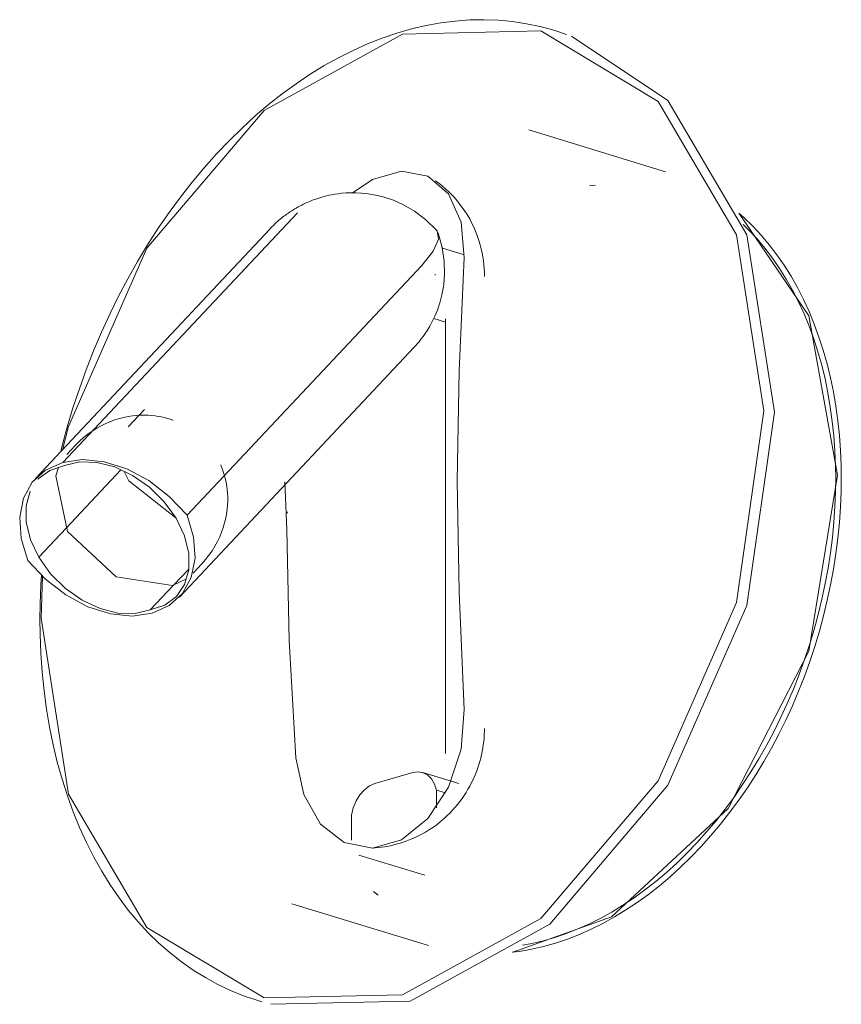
# Model space of a CAD drawing. Header units: millimetres. Extents: x -6654 to -5566, y -444 to 415.
# Tile 1 of 3: x -6359 to -6241, y -444 to -304. Entities that reach past the tile are written whole.
import ezdxf

# ---------------------------------------------------------------- set-up
doc = ezdxf.new("R2010")
doc.units = ezdxf.units.MM
doc.layers.add('Luminarias', color=7, linetype='Continuous', lineweight=20)

# ---------------------------------------------------------------- blocks, each defined once
blk = doc.blocks.new('timit_walllamp - 62117 SUAU LED White wall lamp USB-533382-00 Isometrico PDF')
at = {"layer": 'Luminarias', "color": 8, "lineweight": 9, "true_color": 0x808080}
for p, q in [((-6978.99, -305.31), (-6979.69, -305.09)), ((-6979.42, -305.18), (-6977.87, -305.67)), ((-6963.75, -325.31), (-6983.28, -319.33)), ((-6973.75, -327.24), (-6974.6, -327.31)), ((-7016.34, -331.17), (-7049.89, -366.89)), ((-7020.25, -333.46), (-7053.8, -369.18)), ((-6996.47, -333.64), (-6996.38, -333.76)), ((-6992.49, -337.17), (-6995.73, -336.18)), ((-6998.57, -338.7), (-7032.12, -374.42)), ((-6996.66, -340.1), (-6996.67, -339.94)), ((-6996.84, -346.3), (-6995.19, -346.81)), ((-6995.18, -408.49), (-6995.18, -346.35)), ((-7033.2, -386.12), (-6999.65, -350.4)), ((-7038.2, -359.31), (-7040.53, -361.78)), ((-7048.05, -364.4), (-7049.31, -365.73)), ((-7018.16, -369.66), (-7017.83, -376.46)), ((-7017.77, -373.95), (-7017.83, -374.17)), ((-7053.31, -380.43), (-7049.41, -376.28)), ((-7031.25, -382.7), (-7029.99, -381.36)), ((-7052.97, -389.14), (-7052.78, -383.18)), ((-7034, -384.37), (-7037.38, -387.96)), ((-6999.82, -411.22), (-7005.28, -412.79)), ((-6993.25, -412.8), (-6998.42, -411.22)), ((-6996.48, -413.72), (-6995.17, -414.12)), ((-6996.48, -416.25), (-6996.48, -413.72)), ((-7008.63, -417.29), (-7008.63, -420.86)), ((-7007.55, -423.02), (-6998.12, -425.9)), ((-7005.48, -428.2), (-7004.82, -428.74)), ((-7017.14, -429.96), (-6997.61, -435.94)), ((-7022.13, -443.77), (-7021.43, -443.98))]:
    blk.add_line(p, q, dxfattribs=at)
at = {"layer": 'Luminarias', "color": 252, "lineweight": 9, "true_color": 0x939393}
for p, q in [((-7049.41, -376.28), (-7041.57, -367.94)), ((-7041.11, -368.16), (-7040.43, -369.51)), ((-7040.43, -369.51), (-7033.69, -374.82)), ((-7031.88, -382.12), (-7034, -384.37))]:
    blk.add_line(p, q, dxfattribs=at)
at = {"layer": 'Luminarias', "color": 8, "lineweight": 9, "true_color": 0x808080}
for points in [[(-6979.69, -305.09, 0), (-6981.62, -304.56, 0), (-6983.59, -304.14, 0), (-6985.59, -303.84, 0), (-6987.61, -303.65, 0), (-6989.65, -303.57, 0), (-6991.7, -303.61, 0), (-6993.78, -303.76, 0), (-6995.86, -304.02, 0), (-6997.95, -304.4, 0), (-7000.04, -304.89, 0), (-7002.14, -305.5, 0), (-7004.23, -306.21, 0), (-7006.31, -307.03, 0), (-7008.39, -307.96, 0), (-7010.45, -309, 0), (-7012.5, -310.14, 0), (-7014.53, -311.38, 0), (-7016.53, -312.72, 0), (-7018.51, -314.16, 0), (-7020.46, -315.7, 0), (-7022.38, -317.33, 0), (-7024.26, -319.06, 0), (-7026.11, -320.87, 0), (-7027.92, -322.76, 0), (-7029.68, -324.74, 0), (-7031.4, -326.79, 0), (-7033.07, -328.93, 0), (-7034.68, -331.13, 0), (-7036.25, -333.4, 0), (-7037.75, -335.74, 0), (-7039.2, -338.14, 0), (-7040.59, -340.6, 0), (-7041.91, -343.11, 0), (-7043.17, -345.67, 0), (-7044.36, -348.27, 0), (-7045.48, -350.92, 0), (-7046.53, -353.61, 0), (-7047.51, -356.33, 0), (-7048.42, -359.07, 0), (-7049.25, -361.84, 0), (-7050, -364.64, 0), (-7050.17, -365.35, 0)], [(-7049.94, -365.08, 0), (-7049.04, -361.73, 0), (-7037.85, -336.23, 0), (-7021.09, -316.53, 0), (-7001.32, -305.62, 0), (-6981.56, -305.17, 0), (-6964.8, -315.25, 0), (-6953.6, -334.31, 0), (-6949.67, -359.47, 0)], [(-6977.17, -305.92, 0), (-6963.38, -315.1, 0), (-6952.09, -334.32, 0), (-6948.13, -359.68, 0)], [(-6992.5, -337.56, 0), (-6992.92, -332.5, 0), (-6994.73, -328.47, 0), (-6997.7, -325.95, 0), (-7001.48, -325.24, 0), (-7005.63, -326.43, 0), (-7008.51, -328.35, 0)], [(-6996.6, -326.6, 0), (-6995.88, -327.14, 0), (-6995.21, -327.71, 0), (-6994.58, -328.3, 0), (-6993.99, -328.91, 0), (-6993.45, -329.53, 0), (-6992.96, -330.16, 0), (-6992.5, -330.79, 0), (-6992.09, -331.43, 0), (-6991.72, -332.06, 0), (-6991.39, -332.7, 0), (-6991.09, -333.32, 0), (-6990.83, -333.95, 0), (-6990.6, -334.56, 0), (-6990.39, -335.16, 0), (-6990.22, -335.76, 0), (-6990.07, -336.35, 0), (-6989.94, -336.93, 0), (-6989.84, -337.49, 0), (-6989.76, -338.05, 0), (-6989.69, -338.6, 0), (-6989.65, -339.14, 0), (-6989.62, -339.67, 0), (-6989.61, -340.2, 0), (-6989.61, -340.28, 0)], [(-6996.47, -333.64, 0), (-6998.02, -332.13, 0), (-6999.62, -330.93, 0), (-7001.17, -330.03, 0), (-7002.63, -329.38, 0), (-7003.96, -328.94, 0), (-7005.16, -328.64, 0), (-7006.22, -328.46, 0), (-7007.16, -328.36, 0), (-7007.99, -328.32, 0), (-7008.73, -328.32, 0), (-7009.39, -328.34, 0), (-7009.98, -328.39, 0), (-7010.51, -328.45, 0), (-7010.99, -328.52, 0), (-7011.43, -328.6, 0), (-7011.83, -328.68, 0), (-7012.2, -328.77, 0), (-7012.54, -328.86, 0), (-7012.86, -328.94, 0), (-7013.15, -329.03, 0), (-7013.43, -329.12, 0), (-7013.69, -329.21, 0), (-7013.93, -329.29, 0), (-7014.17, -329.38, 0), (-7014.39, -329.47, 0), (-7014.6, -329.55, 0), (-7014.8, -329.64, 0), (-7015, -329.73, 0), (-7015.19, -329.81, 0), (-7015.37, -329.9, 0), (-7015.55, -329.98, 0), (-7015.72, -330.07, 0), (-7015.89, -330.16, 0), (-7016.05, -330.25, 0), (-7016.22, -330.33, 0), (-7016.38, -330.42, 0), (-7016.54, -330.51, 0), (-7016.69, -330.61, 0), (-7016.85, -330.7, 0), (-7017.01, -330.8, 0), (-7017.16, -330.9, 0), (-7017.32, -331, 0), (-7017.47, -331.1, 0), (-7017.63, -331.21, 0), (-7017.79, -331.32, 0), (-7017.95, -331.44, 0), (-7018.11, -331.56, 0), (-7018.28, -331.68, 0), (-7018.45, -331.81, 0), (-7018.62, -331.95, 0), (-7018.8, -332.1, 0), (-7018.98, -332.25, 0), (-7019.17, -332.42, 0), (-7019.37, -332.59, 0), (-7019.57, -332.78, 0), (-7019.78, -332.98, 0), (-7020, -333.2, 0), (-7020.23, -333.44, 0), (-7020.25, -333.46, 0)], [(-6953.27, -331.21, 0), (-6952.51, -331.87, 0), (-6951.25, -333.09, 0), (-6950.05, -334.38, 0), (-6948.89, -335.74, 0), (-6947.8, -337.18, 0), (-6946.76, -338.68, 0), (-6945.78, -340.25, 0), (-6944.86, -341.88, 0), (-6944, -343.56, 0), (-6943.2, -345.3, 0), (-6942.46, -347.1, 0), (-6941.79, -348.95, 0), (-6941.18, -350.84, 0), (-6940.63, -352.78, 0), (-6940.15, -354.76, 0), (-6939.73, -356.77, 0), (-6939.38, -358.82, 0), (-6939.09, -360.91, 0), (-6938.87, -363.02, 0), (-6938.71, -365.16, 0), (-6938.63, -367.32, 0), (-6938.6, -369.19, 0)], [(-6953.21, -331.28, 0), (-6943.24, -345.9, 0), (-6939.13, -368.69, 0)], [(-6952.65, -332.84, 0), (-6951.82, -333.65, 0), (-6950.64, -334.91, 0), (-6949.52, -336.24, 0), (-6948.45, -337.65, 0), (-6947.43, -339.12, 0), (-6946.47, -340.66, 0), (-6945.56, -342.25, 0), (-6944.72, -343.91, 0), (-6943.93, -345.62, 0), (-6943.21, -347.39, 0), (-6942.54, -349.21, 0), (-6941.94, -351.07, 0), (-6941.4, -352.98, 0), (-6940.93, -354.93, 0), (-6940.52, -356.92, 0), (-6940.17, -358.95, 0), (-6939.89, -361, 0), (-6939.67, -363.09, 0), (-6939.51, -365.21, 0), (-6939.42, -367.34, 0), (-6939.4, -369.19, 0)], [(-6996.22, -334.05, 0), (-6995.64, -336.14, 0), (-6995.35, -338.11, 0), (-6995.31, -339.91, 0), (-6995.43, -341.5, 0), (-6995.68, -342.89, 0), (-6995.99, -344.07, 0), (-6996.34, -345.09, 0), (-6996.7, -345.97, 0), (-6997.06, -346.72, 0), (-6997.41, -347.37, 0), (-6997.75, -347.94, 0), (-6998.08, -348.43, 0), (-6998.39, -348.87, 0), (-6998.68, -349.26, 0), (-6998.96, -349.61, 0), (-6999.22, -349.92, 0), (-6999.47, -350.2, 0), (-6999.65, -350.4, 0)], [(-6996.38, -333.76, 0), (-6996.19, -334.97, 0), (-6996.93, -336.65, 0), (-6998.57, -338.7, 0)], [(-6993.51, -369.48, 0), (-6993.23, -353.79, 0), (-6992.5, -337.56, 0)], [(-6949.67, -359.47, 0), (-6953.6, -386.88, 0), (-6964.8, -412.38, 0), (-6981.56, -432.08, 0), (-7001.32, -442.98, 0), (-7021.09, -443.43, 0), (-7037.85, -433.36, 0), (-7049.04, -414.29, 0), (-7052.97, -389.14, 0)], [(-7048.05, -364.4, 0), (-7047.5, -363.84, 0), (-7046.91, -363.31, 0), (-7046.3, -362.83, 0), (-7045.67, -362.38, 0), (-7045.03, -361.98, 0), (-7044.38, -361.62, 0), (-7043.72, -361.3, 0), (-7043.07, -361.03, 0), (-7042.42, -360.79, 0), (-7041.77, -360.6, 0), (-7041.14, -360.44, 0), (-7040.52, -360.32, 0), (-7039.92, -360.23, 0), (-7039.33, -360.16, 0), (-7038.77, -360.13, 0), (-7038.22, -360.12, 0), (-7037.69, -360.13, 0), (-7037.18, -360.17, 0), (-7036.69, -360.22, 0), (-7036.22, -360.29, 0), (-7035.77, -360.37, 0), (-7035.34, -360.46, 0), (-7034.93, -360.57, 0), (-7034.53, -360.68, 0), (-7034.15, -360.81, 0), (-7034.08, -360.83, 0)], [(-6948.13, -359.68, 0), (-6952.09, -387.32, 0), (-6963.38, -413.03, 0), (-6980.28, -432.9, 0), (-7000.21, -443.89, 0), (-7020.14, -444.35, 0)], [(-7049.89, -366.89, 0), (-7052.34, -367.97, 0), (-7054.25, -369.7, 0), (-7055.5, -371.99, 0), (-7056.04, -374.72, 0), (-7055.83, -377.74, 0), (-7054.88, -380.88, 0)], [(-7053.43, -369.3, 0), (-7053.38, -369.24, 0), (-7051.71, -368.01, 0), (-7049.63, -367.33, 0)], [(-7032.12, -374.42, 0), (-7034.65, -371.72, 0), (-7037.57, -369.47, 0), (-7040.72, -367.79, 0), (-7043.94, -366.77, 0), (-7047.05, -366.47, 0), (-7049.89, -366.89, 0)], [(-7049.63, -367.33, 0), (-7047.46, -366.8, 0), (-7045.02, -366.87, 0), (-7042.45, -367.52, 0), (-7039.9, -368.73, 0), (-7037.5, -370.42, 0), (-7035.39, -372.5, 0), (-7033.69, -374.86, 0)], [(-7029.99, -381.36, 0), (-7029.47, -380.77, 0), (-7028.98, -380.15, 0), (-7028.54, -379.52, 0), (-7028.13, -378.86, 0), (-7027.77, -378.19, 0), (-7027.45, -377.52, 0), (-7027.17, -376.85, 0), (-7026.94, -376.18, 0), (-7026.75, -375.51, 0), (-7026.59, -374.86, 0), (-7026.48, -374.22, 0), (-7026.39, -373.59, 0), (-7026.34, -372.98, 0), (-7026.31, -372.39, 0), (-7026.31, -371.83, 0), (-7026.34, -371.28, 0), (-7026.39, -370.75, 0), (-7026.45, -370.25, 0), (-7026.53, -369.76, 0), (-7026.63, -369.3, 0), (-7026.74, -368.85, 0), (-7026.86, -368.43, 0), (-7026.99, -368.02, 0), (-7027.13, -367.63, 0), (-7027.28, -367.26, 0), (-7027.31, -367.2, 0)], [(-7049.18, -376.74, 0), (-7050.87, -368.77, 0), (-7050.5, -367.58, 0)], [(-6939.13, -368.69, 0), (-6943.24, -393.84, 0), (-6954.77, -416.37, 0), (-6971.43, -431.83, 0), (-6985.55, -436.89, 0)], [(-6992.5, -402.18, 0), (-6993.23, -385.37, 0), (-6993.51, -369.48, 0)], [(-6985.65, -436.91, 0), (-6984.62, -436.79, 0), (-6982.9, -436.48, 0), (-6981.17, -436.09, 0), (-6979.46, -435.6, 0), (-6977.74, -435.02, 0), (-6976.04, -434.36, 0), (-6974.35, -433.61, 0), (-6972.68, -432.78, 0), (-6971.02, -431.86, 0), (-6969.39, -430.86, 0), (-6967.77, -429.79, 0), (-6966.18, -428.64, 0), (-6964.61, -427.41, 0), (-6963.07, -426.11, 0), (-6961.57, -424.74, 0), (-6960.09, -423.3, 0), (-6958.65, -421.8, 0), (-6957.25, -420.23, 0), (-6955.88, -418.6, 0), (-6954.56, -416.92, 0), (-6953.27, -415.18, 0), (-6952.03, -413.38, 0), (-6950.84, -411.54, 0), (-6949.69, -409.65, 0), (-6948.59, -407.71, 0), (-6947.54, -405.73, 0), (-6946.55, -403.72, 0), (-6945.6, -401.67, 0), (-6944.71, -399.58, 0), (-6943.88, -397.47, 0), (-6943.11, -395.33, 0), (-6942.39, -393.17, 0), (-6941.73, -390.99, 0), (-6941.13, -388.79, 0), (-6940.6, -386.58, 0), (-6940.13, -384.36, 0), (-6939.71, -382.13, 0), (-6939.37, -379.91, 0), (-6939.08, -377.68, 0), (-6938.87, -375.45, 0), (-6938.71, -373.24, 0), (-6938.62, -371.03, 0), (-6938.6, -369.19, 0)], [(-6984.17, -435.9, 0), (-6983.06, -435.7, 0), (-6981.37, -435.31, 0), (-6979.69, -434.84, 0), (-6978.02, -434.27, 0), (-6976.35, -433.62, 0), (-6974.7, -432.89, 0), (-6973.05, -432.07, 0), (-6971.42, -431.17, 0), (-6969.81, -430.19, 0), (-6968.23, -429.13, 0), (-6966.66, -428, 0), (-6965.12, -426.79, 0), (-6963.6, -425.51, 0), (-6962.11, -424.16, 0), (-6960.66, -422.74, 0), (-6959.24, -421.25, 0), (-6957.85, -419.71, 0), (-6956.5, -418.1, 0), (-6955.19, -416.43, 0), (-6953.92, -414.71, 0), (-6952.7, -412.94, 0), (-6951.51, -411.11, 0), (-6950.38, -409.24, 0), (-6949.29, -407.33, 0), (-6948.25, -405.37, 0), (-6947.27, -403.37, 0), (-6946.33, -401.34, 0), (-6945.45, -399.28, 0), (-6944.63, -397.19, 0), (-6943.86, -395.07, 0), (-6943.15, -392.93, 0), (-6942.5, -390.77, 0), (-6941.91, -388.59, 0), (-6941.38, -386.4, 0), (-6940.91, -384.2, 0), (-6940.5, -382, 0), (-6940.16, -379.79, 0), (-6939.88, -377.59, 0), (-6939.66, -375.39, 0), (-6939.51, -373.19, 0), (-6939.42, -371.01, 0), (-6939.4, -369.19, 0)], [(-7053.31, -380.43, 0), (-7054.5, -377.93, 0), (-7055.12, -375.42, 0), (-7055.13, -373.06, 0), (-7054.54, -370.96, 0)], [(-7037.11, -388.41, 0), (-7034.66, -387.33, 0), (-7032.76, -385.6, 0), (-7031.51, -383.31, 0), (-7030.97, -380.58, 0), (-7031.18, -377.56, 0), (-7032.12, -374.42, 0)], [(-7033.69, -374.86, 0), (-7032.5, -377.37, 0), (-7031.88, -379.87, 0), (-7031.87, -382.24, 0), (-7032.46, -384.34, 0), (-7033.62, -386.05, 0), (-7035.29, -387.28, 0), (-7037.38, -387.96, 0)], [(-7032.18, -383.51, 0), (-7034.2, -384.45, 0), (-7042.27, -383.24, 0), (-7049.18, -376.74, 0)], [(-7017.83, -376.46, 0), (-7017.5, -392.34, 0), (-7016.55, -409.09, 0)], [(-7054.88, -380.88, 0), (-7052.36, -383.58, 0), (-7049.44, -385.82, 0), (-7046.28, -387.5, 0), (-7043.06, -388.52, 0), (-7039.95, -388.83, 0), (-7037.11, -388.41, 0)], [(-7037.38, -387.96, 0), (-7039.55, -388.49, 0), (-7041.99, -388.43, 0), (-7044.55, -387.77, 0), (-7047.11, -386.57, 0), (-7049.5, -384.88, 0), (-7051.61, -382.79, 0), (-7053.31, -380.43, 0)], [(-7052.94, -383.01, 0), (-7053.03, -384.36, 0), (-7053.13, -387.15, 0), (-7053.16, -389.26, 0)], [(-7022.13, -443.77, 0), (-7024.03, -443.12, 0), (-7025.89, -442.37, 0), (-7027.72, -441.5, 0), (-7029.5, -440.53, 0), (-7031.23, -439.45, 0), (-7032.92, -438.27, 0), (-7034.55, -436.99, 0), (-7036.13, -435.6, 0), (-7037.65, -434.12, 0), (-7039.11, -432.54, 0), (-7040.51, -430.87, 0), (-7041.84, -429.11, 0), (-7043.11, -427.26, 0), (-7044.31, -425.33, 0), (-7045.44, -423.31, 0), (-7046.5, -421.22, 0), (-7047.48, -419.06, 0), (-7048.39, -416.82, 0), (-7049.22, -414.52, 0), (-7049.98, -412.15, 0), (-7050.66, -409.73, 0), (-7051.26, -407.25, 0), (-7051.77, -404.71, 0), (-7052.21, -402.13, 0), (-7052.56, -399.51, 0), (-7052.84, -396.84, 0), (-7053.02, -394.14, 0), (-7053.13, -391.41, 0), (-7053.16, -389.26, 0)], [(-7016.55, -409.09, 0), (-7015.44, -414.35, 0), (-7013.04, -418.57, 0), (-7009.64, -421.22, 0), (-7005.63, -422, 0), (-7001.48, -420.81, 0), (-6997.7, -417.79, 0), (-6994.73, -413.3, 0), (-6992.92, -407.89, 0), (-6992.5, -402.18, 0)], [(-7005.65, -422, 0), (-7004.76, -421.93, 0), (-7003.89, -421.82, 0), (-7003.05, -421.67, 0), (-7002.24, -421.47, 0), (-7001.46, -421.25, 0), (-7000.71, -420.99, 0), (-6999.99, -420.71, 0), (-6999.31, -420.4, 0), (-6998.66, -420.07, 0), (-6998.04, -419.73, 0), (-6997.46, -419.37, 0), (-6996.91, -419, 0), (-6996.38, -418.62, 0), (-6995.89, -418.22, 0), (-6995.42, -417.83, 0), (-6994.98, -417.42, 0), (-6994.56, -417.01, 0), (-6994.16, -416.6, 0), (-6993.79, -416.18, 0), (-6993.44, -415.76, 0), (-6993.11, -415.33, 0), (-6992.8, -414.91, 0), (-6992.5, -414.48, 0), (-6992.23, -414.05, 0), (-6991.97, -413.61, 0), (-6991.72, -413.18, 0), (-6991.49, -412.74, 0), (-6991.28, -412.3, 0), (-6991.08, -411.86, 0), (-6990.89, -411.42, 0), (-6990.71, -410.97, 0), (-6990.55, -410.52, 0), (-6990.4, -410.07, 0), (-6990.27, -409.61, 0), (-6990.14, -409.15, 0), (-6990.03, -408.68, 0), (-6989.93, -408.21, 0), (-6989.85, -407.74, 0), (-6989.77, -407.26, 0), (-6989.71, -406.77, 0), (-6989.67, -406.28, 0), (-6989.63, -405.77, 0), (-6989.62, -405.27, 0), (-6989.61, -404.89, 0)], [(-6999.82, -411.22, 0), (-6999.07, -411.12, 0), (-6998.35, -411.24, 0), (-6997.7, -411.58, 0), (-6997.16, -412.13, 0), (-6996.74, -412.85, 0), (-6996.48, -413.72, 0)], [(-7008.63, -417.29, 0), (-7008.38, -416.25, 0), (-7007.96, -415.27, 0), (-7007.42, -414.39, 0), (-7006.77, -413.67, 0), (-7006.04, -413.12, 0), (-7005.28, -412.79, 0)]]:
    blk.add_polyline3d(points, dxfattribs=at)

msp = doc.modelspace()

# ---------------------------------------------------------------- block references
at = {"layer": 'Luminarias', "color": 8, "lineweight": 9, "true_color": 0x808080}
msp.add_blockref('timit_walllamp - 62117 SUAU LED White wall lamp USB-533382-00 Isometrico PDF', (697.31, 0), dxfattribs=at)

doc.saveas('drawing.dxf')
